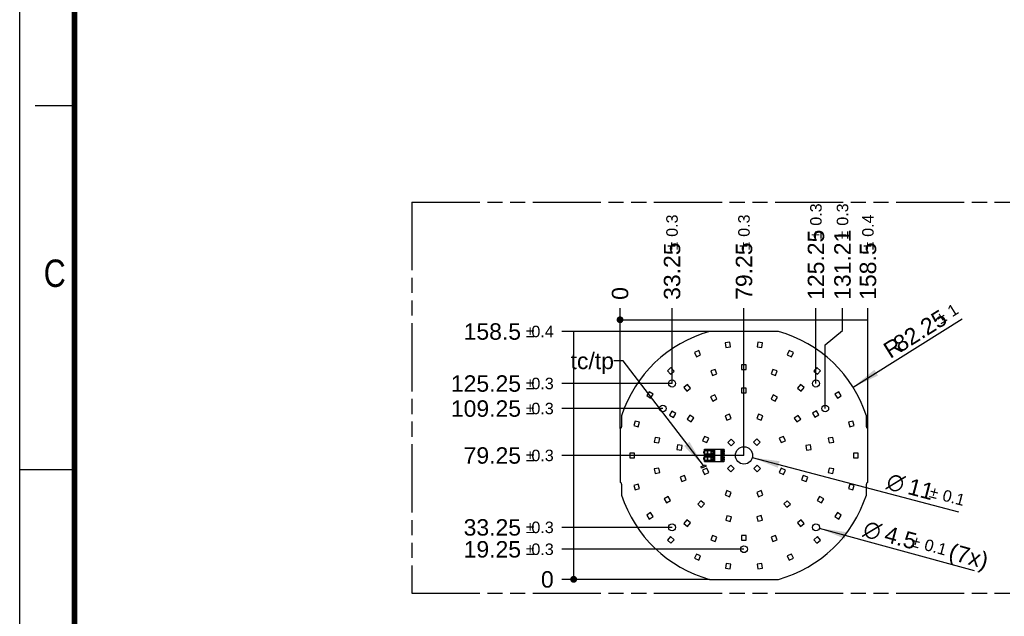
# Model space of a CAD drawing. Header units: millimetres. Extents: x 0 to 210, y 0 to 297.
# Tile 2 of 8: x 0 to 126, y 130 to 206. Entities that reach past the tile are written whole.
import ezdxf
from ezdxf.enums import TextEntityAlignment as Align

# ---------------------------------------------------------------- set-up
doc = ezdxf.new("R2010")
doc.units = ezdxf.units.MM
doc.header["$LTSCALE"] = 19.36
doc.linetypes.add('PHANTOM', pattern=[0.8, 0.45, -0.05, 0.1, -0.05, 0.1, -0.05])
doc.layers.get('0').update_dxf_attribs({"linetype": 'CONTINUOUS'})
for name, color, linetype in [('DEFAULT_3', 7, 'PHANTOM'), ('Z_DIM_2D', 7, 'CONTINUOUS'), ('Z_NOTICE', 7, 'CONTINUOUS')]:
    doc.layers.add(name, color=color, linetype=linetype)
doc.styles.get("Standard").update_dxf_attribs({"font": 'txt', "width": 0.7})
doc.styles.add('TEXTSTYLE_2', font='txt', dxfattribs={"width": 0.75})
doc.styles.add('TEXTSTYLE_3', font='helveticaneueltw1g-ltcn.otf')
doc.styles.add('TEXTSTYLE_4', font='gdt', dxfattribs={"width": 0.7})
doc.dimstyles.new('DIMSTYLE_1', dxfattribs={"dimtxt": 2.1, "dimasz": 3.5, "dimexe": 1.5, "dimexo": 0, "dimtad": 1, "dimdec": 3, "dimlfac": 5, "dimdsep": 46, "dimtxsty": 'TEXTSTYLE_3', "dimblk": '_FILLED', "dimblk1": '_FILLED', "dimblk2": '_FILLED', "dimcen": 0.09, "dimclrt": 5, "dimadec": 3, "dimazin": 2, "dimtol": 1, "dimtp": 1, "dimtm": 1, "dimtfac": 1, "dimtdec": 3, "dimtofl": 0, "dimtmove": 0, "dimatfit": 3, "dimldrblk": '_FILLED', "dimfxl": 0, "dimtolj": 1, "dimarcsym": 0})
doc.dimstyles.new('DIMSTYLE_2', dxfattribs={"dimtxt": 2.1, "dimasz": 3.5, "dimexe": 1.5, "dimexo": 0, "dimtad": 1, "dimdec": 3, "dimlfac": 5, "dimdsep": 46, "dimtxsty": 'TEXTSTYLE_3', "dimblk": '_FILLED', "dimblk1": '_FILLED', "dimblk2": '_FILLED', "dimcen": 0.09, "dimclrt": 5, "dimadec": 3, "dimazin": 2, "dimtol": 1, "dimtp": 0.1, "dimtm": 0.1, "dimtfac": 1, "dimtdec": 3, "dimtofl": 0, "dimtmove": 0, "dimatfit": 1, "dimldrblk": '_FILLED', "dimfxl": 0, "dimtolj": 1, "dimarcsym": 0})
doc.dimstyles.new('DIMSTYLE_3', dxfattribs={"dimtxt": 2.1, "dimasz": 3.5, "dimexe": 1.5, "dimexo": 0, "dimgap": 0.525, "dimtad": 0, "dimtih": 1, "dimtoh": 1, "dimlfac": 5, "dimdsep": 46, "dimtxsty": 'TEXTSTYLE_3', "dimblk": '_FILLED', "dimblk1": '_FILLED', "dimblk2": '_FILLED', "dimcen": 0.09, "dimclrt": 5, "dimazin": 2, "dimtol": 1, "dimtp": 0.3, "dimtm": 0.3, "dimtfac": 1, "dimtofl": 0, "dimtmove": 0, "dimatfit": 3, "dimldrblk": '_FILLED', "dimfxl": 0, "dimtolj": 1, "dimarcsym": 0})
doc.dimstyles.new('DIMSTYLE_4', dxfattribs={"dimtxt": 2.1, "dimasz": 3.5, "dimexe": 1.5, "dimexo": 0, "dimgap": 0.525, "dimtad": 0, "dimtih": 1, "dimtoh": 1, "dimdec": 3, "dimlfac": 5, "dimdsep": 46, "dimtxsty": 'TEXTSTYLE_3', "dimblk": '_FILLED', "dimblk1": '_FILLED', "dimblk2": '_FILLED', "dimcen": 0.09, "dimclrt": 5, "dimadec": 3, "dimazin": 2, "dimtp": 0.3, "dimtm": 0.3, "dimtfac": 1, "dimtdec": 3, "dimtofl": 0, "dimtmove": 0, "dimatfit": 3, "dimldrblk": '_FILLED', "dimfxl": 0, "dimtolj": 1, "dimarcsym": 0})
doc.dimstyles.new('DIMSTYLE_5', dxfattribs={"dimtxt": 2.1, "dimasz": 3.5, "dimexe": 1.5, "dimexo": 0, "dimgap": 0.525, "dimtad": 0, "dimtih": 1, "dimtoh": 1, "dimdec": 3, "dimlfac": 5, "dimdsep": 46, "dimtxsty": 'TEXTSTYLE_3', "dimblk": '_FILLED', "dimblk1": '_FILLED', "dimblk2": '_FILLED', "dimcen": 0.09, "dimclrt": 5, "dimadec": 3, "dimazin": 2, "dimtol": 1, "dimtp": 0.3, "dimtm": 0.3, "dimtfac": 1, "dimtdec": 3, "dimtofl": 0, "dimtmove": 0, "dimatfit": 3, "dimldrblk": '_FILLED', "dimfxl": 0, "dimtolj": 1, "dimarcsym": 0})
doc.dimstyles.new('DIMSTYLE_6', dxfattribs={"dimtxt": 2.1, "dimasz": 3.5, "dimexe": 1.5, "dimexo": 0, "dimgap": 0.525, "dimtad": 0, "dimtih": 1, "dimtoh": 1, "dimdec": 3, "dimlfac": 5, "dimdsep": 46, "dimtxsty": 'TEXTSTYLE_3', "dimblk": '_FILLED', "dimblk1": '_FILLED', "dimblk2": '_FILLED', "dimcen": 0.09, "dimclrt": 5, "dimadec": 3, "dimazin": 2, "dimtol": 1, "dimtp": 0.4, "dimtm": 0.4, "dimtfac": 1, "dimtdec": 3, "dimtofl": 0, "dimtmove": 0, "dimatfit": 3, "dimldrblk": '_FILLED', "dimfxl": 0, "dimtolj": 1, "dimarcsym": 0})
doc.dimstyles.get("Standard").update_dxf_attribs({"dimtxt": 3.5, "dimasz": 3.5, "dimexe": 1.5, "dimexo": 0, "dimtad": 1, "dimdec": 3, "dimdsep": 46, "dimtxsty": 'Standard', "dimblk": '_FILLED', "dimblk1": '_FILLED', "dimblk2": '_FILLED', "dimcen": 0.09, "dimclrt": 5, "dimadec": 3, "dimazin": 2, "dimtol": 1, "dimtp": 0.001, "dimtm": 0.001, "dimtfac": 1, "dimtdec": 3, "dimtofl": 0, "dimtmove": 0, "dimatfit": 3, "dimldrblk": '_FILLED', "dimfxl": 0, "dimtolj": 1, "dimarcsym": 0})

# ---------------------------------------------------------------- blocks, each defined once
blk = doc.blocks.new('_FILLED')
at = {"color": 0, "linetype": 'ByBlock'}
blk.add_solid([(0, 0), (-1, 0.125), (-1, -0.125)], dxfattribs=at)
blk = doc.blocks.new('*D2')
at = {"layer": 'Z_DIM_2D', "color": 2, "linetype": 'Continuous', "transparency": 16777216}
blk.add_line((106.56, 159.01), (120.52, 167.74), dxfattribs=at)
at = {"layer": 'Z_DIM_2D', "color": 2, "linetype": 'Continuous', "transparency": 16777216, "xscale": 3.5, "yscale": 3.5, "zscale": 3.5, "rotation": 212.0343628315}
blk.add_blockref('_FILLED', (106.56, 159.01), dxfattribs=at)
at = {"layer": 'Z_DIM_2D', "color": 5, "linetype": 'Continuous', "transparency": 16777216}
for s, height, style, p in [('82.25', 2.1, 'TEXTSTYLE_3', (112.57, 163.38)), ('`', 1.47, 'TEXTSTYLE_4', (117.78, 167.02)), ('1', 1.47, 'TEXTSTYLE_3', (119.23, 167.93)), ('R', 2.1, 'TEXTSTYLE_3', (111.32, 162.6))]:
    blk.add_text(s, height=height, rotation=32.0344, dxfattribs=dict(at, style=style)).set_placement(p)
blk = doc.blocks.new('*D3')
at = {"layer": 'Z_DIM_2D', "color": 2, "linetype": 'Continuous', "transparency": 16777216}
blk.add_line((93.68, 150.01), (120.06, 143.09), dxfattribs=at)
at = {"layer": 'Z_DIM_2D', "color": 2, "linetype": 'Continuous', "transparency": 16777216, "xscale": 3.5, "yscale": 3.5, "zscale": 3.5, "rotation": 165.3164619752}
blk.add_blockref('_FILLED', (93.68, 150.01), dxfattribs=at)
at = {"layer": 'Z_DIM_2D', "color": 5, "linetype": 'Continuous', "transparency": 16777216}
for s, height, style, p in [('n', 2.1, 'TEXTSTYLE_4', (110.71, 146.09)), ('11', 2.1, 'TEXTSTYLE_3', (113.41, 145.38)), ('`', 1.47, 'TEXTSTYLE_4', (116.22, 144.97)), ('0.1', 1.47, 'TEXTSTYLE_3', (117.88, 144.53))]:
    blk.add_text(s, height=height, rotation=-14.6835, dxfattribs=dict(at, style=style)).set_placement(p)
blk = doc.blocks.new('*D4')
at = {"layer": 'Z_DIM_2D', "color": 2, "linetype": 'Continuous', "transparency": 16777216}
blk.add_line((102.25, 140.97), (122.07, 135.58), dxfattribs=at)
at = {"layer": 'Z_DIM_2D', "color": 2, "linetype": 'Continuous', "transparency": 16777216, "xscale": 3.5, "yscale": 3.5, "zscale": 3.5, "rotation": 164.7826644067}
blk.add_blockref('_FILLED', (102.25, 140.97), dxfattribs=at)
at = {"layer": 'Z_DIM_2D', "color": 5, "linetype": 'Continuous', "transparency": 16777216}
for s, height, style, p in [('n', 2.1, 'TEXTSTYLE_4', (107.72, 140.02)), ('4.5', 2.1, 'TEXTSTYLE_3', (110.42, 139.29)), ('`', 1.47, 'TEXTSTYLE_4', (113.9, 138.67)), ('0.1', 1.47, 'TEXTSTYLE_3', (115.56, 138.22)), (' (7x)', 2.1, 'TEXTSTYLE_3', (117.86, 137.27))]:
    blk.add_text(s, height=height, rotation=-15.2173, dxfattribs=dict(at, style=style)).set_placement(p)
blk = doc.blocks.new('*D5')
at = {"layer": 'Z_DIM_2D', "color": 2, "linetype": 'Continuous', "transparency": 16777216}
blk.add_line((92.62, 150.28), (92.62, 169.13), dxfattribs=at)
at = {"layer": 'Z_DIM_2D', "color": 5, "linetype": 'Continuous', "transparency": 16777216}
for s, height, style, p in [('0.3', 1.47, 'TEXTSTYLE_3', (93.35, 178.24)), ('79.25', 2.1, 'TEXTSTYLE_3', (93.67, 170.18)), ('`', 1.47, 'TEXTSTYLE_4', (93.35, 176.53))]:
    blk.add_text(s, height=height, rotation=90, dxfattribs=dict(at, style=style)).set_placement(p)
blk = doc.blocks.new('_NONE')
blk = doc.blocks.new('*D6')
at = {"layer": 'Z_DIM_2D', "color": 2, "linetype": 'Continuous', "transparency": 16777216}
blk.add_line((76.77, 153.74), (76.77, 169.13), dxfattribs=at)
at = {"layer": 'Z_DIM_2D', "color": 5, "linetype": 'Continuous', "transparency": 16777216, "style": 'TEXTSTYLE_3'}
blk.add_text('0', height=2.1, rotation=90, dxfattribs=at).set_placement((77.82, 170.18))
blk = doc.blocks.new('*D7')
at = {"layer": 'Z_DIM_2D', "color": 2, "linetype": 'Continuous', "transparency": 16777216}
blk.add_line((83.42, 159.48), (83.42, 169.13), dxfattribs=at)
at = {"layer": 'Z_DIM_2D', "color": 5, "linetype": 'Continuous', "transparency": 16777216}
for s, height, style, p in [('0.3', 1.47, 'TEXTSTYLE_3', (84.15, 178.24)), ('33.25', 2.1, 'TEXTSTYLE_3', (84.47, 170.18)), ('`', 1.47, 'TEXTSTYLE_4', (84.15, 176.53))]:
    blk.add_text(s, height=height, rotation=90, dxfattribs=dict(at, style=style)).set_placement(p)
blk = doc.blocks.new('*D8')
at = {"layer": 'Z_DIM_2D', "color": 2, "linetype": 'Continuous', "transparency": 16777216}
blk.add_line((101.82, 159.48), (101.82, 169.13), dxfattribs=at)
at = {"layer": 'Z_DIM_2D', "color": 5, "linetype": 'Continuous', "transparency": 16777216}
for s, height, style, p in [('0.3', 1.47, 'TEXTSTYLE_3', (102.55, 179.66)), ('125.25', 2.1, 'TEXTSTYLE_3', (102.87, 170.18)), ('`', 1.47, 'TEXTSTYLE_4', (102.55, 177.94))]:
    blk.add_text(s, height=height, rotation=90, dxfattribs=dict(at, style=style)).set_placement(p)
blk = doc.blocks.new('*D9')
at = {"layer": 'Z_DIM_2D', "color": 2, "linetype": 'Continuous', "transparency": 16777216}
for p, q in [((105.21, 166.28), (105.21, 169.13)), ((103.01, 164.41), (105.21, 166.28)), ((103.01, 156.28), (103.01, 164.41))]:
    blk.add_line(p, q, dxfattribs=at)
at = {"layer": 'Z_DIM_2D', "color": 5, "linetype": 'Continuous', "transparency": 16777216}
for s, height, style, p in [('0.3', 1.47, 'TEXTSTYLE_3', (105.95, 179.66)), ('131.21', 2.1, 'TEXTSTYLE_3', (106.26, 170.18)), ('`', 1.47, 'TEXTSTYLE_4', (105.95, 177.94))]:
    blk.add_text(s, height=height, rotation=90, dxfattribs=dict(at, style=style)).set_placement(p)
blk = doc.blocks.new('*D10')
at = {"layer": 'Z_DIM_2D', "color": 2, "linetype": 'Continuous', "transparency": 16777216}
blk.add_line((108.47, 153.74), (108.47, 169.13), dxfattribs=at)
at = {"layer": 'Z_DIM_2D', "color": 5, "linetype": 'Continuous', "transparency": 16777216}
for s, height, style, p in [('0.4', 1.47, 'TEXTSTYLE_3', (109.2, 178.24)), ('158.5', 2.1, 'TEXTSTYLE_3', (109.52, 170.18)), ('`', 1.47, 'TEXTSTYLE_4', (109.2, 176.53))]:
    blk.add_text(s, height=height, rotation=90, dxfattribs=dict(at, style=style)).set_placement(p)
blk = doc.blocks.new('*D11')
at = {"layer": 'Z_DIM_2D', "color": 2, "linetype": 'Continuous', "transparency": 16777216}
blk.add_line((92.62, 138.28), (69.34, 138.28), dxfattribs=at)
at = {"layer": 'Z_DIM_2D', "color": 5, "linetype": 'Continuous', "transparency": 16777216}
for s, height, style, p in [('19.25', 2.1, 'TEXTSTYLE_3', (64.11, 137.23)), ('`', 1.47, 'TEXTSTYLE_4', (65.82, 137.55)), ('0.3', 1.47, 'TEXTSTYLE_3', (68.29, 137.55))]:
    blk.add_text(s, height=height, dxfattribs=dict(at, style=style)).set_placement(p, align=Align.RIGHT)
blk = doc.blocks.new('*D12')
at = {"layer": 'Z_DIM_2D', "color": 2, "linetype": 'Continuous', "transparency": 16777216}
blk.add_line((88.22, 134.43), (69.34, 134.43), dxfattribs=at)
at = {"layer": 'Z_DIM_2D', "color": 5, "linetype": 'Continuous', "transparency": 16777216, "style": 'TEXTSTYLE_3'}
blk.add_text('0', height=2.1, dxfattribs=at).set_placement((68.29, 133.38), align=Align.RIGHT)
blk = doc.blocks.new('*D13')
at = {"layer": 'Z_DIM_2D', "color": 2, "linetype": 'Continuous', "transparency": 16777216}
blk.add_line((83.42, 141.08), (69.34, 141.08), dxfattribs=at)
at = {"layer": 'Z_DIM_2D', "color": 5, "linetype": 'Continuous', "transparency": 16777216}
for s, height, style, p in [('33.25', 2.1, 'TEXTSTYLE_3', (64.11, 140.03)), ('`', 1.47, 'TEXTSTYLE_4', (65.82, 140.35)), ('0.3', 1.47, 'TEXTSTYLE_3', (68.29, 140.35))]:
    blk.add_text(s, height=height, dxfattribs=dict(at, style=style)).set_placement(p, align=Align.RIGHT)
blk = doc.blocks.new('*D14')
at = {"layer": 'Z_DIM_2D', "color": 2, "linetype": 'Continuous', "transparency": 16777216}
blk.add_line((92.62, 150.28), (69.34, 150.28), dxfattribs=at)
at = {"layer": 'Z_DIM_2D', "color": 5, "linetype": 'Continuous', "transparency": 16777216}
for s, height, style, p in [('79.25', 2.1, 'TEXTSTYLE_3', (64.11, 149.23)), ('`', 1.47, 'TEXTSTYLE_4', (65.82, 149.55)), ('0.3', 1.47, 'TEXTSTYLE_3', (68.29, 149.55))]:
    blk.add_text(s, height=height, dxfattribs=dict(at, style=style)).set_placement(p, align=Align.RIGHT)
blk = doc.blocks.new('*D15')
at = {"layer": 'Z_DIM_2D', "color": 2, "linetype": 'Continuous', "transparency": 16777216}
blk.add_line((82.23, 156.28), (69.34, 156.28), dxfattribs=at)
at = {"layer": 'Z_DIM_2D', "color": 5, "linetype": 'Continuous', "transparency": 16777216}
for s, height, style, p in [('109.25', 2.1, 'TEXTSTYLE_3', (64.11, 155.23)), ('`', 1.47, 'TEXTSTYLE_4', (65.82, 155.55)), ('0.3', 1.47, 'TEXTSTYLE_3', (68.29, 155.55))]:
    blk.add_text(s, height=height, dxfattribs=dict(at, style=style)).set_placement(p, align=Align.RIGHT)
blk = doc.blocks.new('*D16')
at = {"layer": 'Z_DIM_2D', "color": 2, "linetype": 'Continuous', "transparency": 16777216}
blk.add_line((83.42, 159.48), (69.34, 159.48), dxfattribs=at)
at = {"layer": 'Z_DIM_2D', "color": 5, "linetype": 'Continuous', "transparency": 16777216}
for s, height, style, p in [('125.25', 2.1, 'TEXTSTYLE_3', (64.11, 158.43)), ('`', 1.47, 'TEXTSTYLE_4', (65.82, 158.75)), ('0.3', 1.47, 'TEXTSTYLE_3', (68.29, 158.75))]:
    blk.add_text(s, height=height, dxfattribs=dict(at, style=style)).set_placement(p, align=Align.RIGHT)
blk = doc.blocks.new('*D17')
at = {"layer": 'Z_DIM_2D', "color": 2, "linetype": 'Continuous', "transparency": 16777216}
blk.add_line((88.22, 166.13), (69.34, 166.13), dxfattribs=at)
at = {"layer": 'Z_DIM_2D', "color": 5, "linetype": 'Continuous', "transparency": 16777216}
for s, height, style, p in [('158.5', 2.1, 'TEXTSTYLE_3', (64.11, 165.08)), ('`', 1.47, 'TEXTSTYLE_4', (65.82, 165.4)), ('0.4', 1.47, 'TEXTSTYLE_3', (68.29, 165.4))]:
    blk.add_text(s, height=height, dxfattribs=dict(at, style=style)).set_placement(p, align=Align.RIGHT)

msp = doc.modelspace()

# ---------------------------------------------------------------- linework, layer by layer
at = {"color": 2, "linetype": 'Continuous'}
for p, q in [((0, 0), (0, 297)), ((7, 195), (2, 195)), ((0, 148.5), (7, 148.5))]:
    msp.add_line(p, q, dxfattribs=at)
at = {"color": 7, "linetype": 'Continuous'}
for p, q in [((97.02125, 166.13415), (88.21671, 166.13415)), ((86.82726, 163.6896), (86.28147, 163.44037)), ((87.07649, 163.14381), (86.82726, 163.6896)), ((90.82287, 164.77636), (90.22907, 164.69034)), ((90.22907, 164.69034), (90.31508, 164.09654)), ((90.31508, 164.09654), (90.90889, 164.18255)), ((90.90889, 164.18255), (90.82287, 164.77636)), ((94.39972, 164.77825), (94.31434, 164.18436)), ((94.31434, 164.18436), (94.90823, 164.09898)), ((94.99362, 164.69287), (94.39972, 164.77825)), ((94.90823, 164.09898), (94.99362, 164.69287)), ((98.4107, 163.6896), (98.16147, 163.14381)), ((98.95649, 163.44037), (98.4107, 163.6896)), ((86.28147, 163.44037), (86.5307, 162.89458)), ((86.5307, 162.89458), (87.07649, 163.14381)), ((98.16147, 163.14381), (98.70726, 162.89458)), ((98.70726, 162.89458), (98.95649, 163.44037)), ((83.28422, 161.51413), (82.83079, 161.12119)), ((83.67716, 161.0607), (83.28422, 161.51413)), ((88.93327, 161.28713), (88.36946, 161.08191)), ((89.13849, 160.72332), (88.93327, 161.28713)), ((92.31898, 161.88415), (92.31898, 161.28415)), ((92.91898, 161.88415), (92.31898, 161.88415)), ((92.31898, 161.28415), (92.91898, 161.28415)), ((92.91898, 161.28415), (92.91898, 161.88415)), ((96.30468, 161.28713), (96.09946, 160.72332)), ((96.86849, 161.08191), (96.30468, 161.28713)), ((101.95373, 161.51413), (101.56079, 161.0607)), ((102.40716, 161.12119), (101.95373, 161.51413)), ((82.83079, 161.12119), (83.22373, 160.66776)), ((83.22373, 160.66776), (83.67716, 161.0607)), ((88.36946, 161.08191), (88.57468, 160.5181)), ((88.57468, 160.5181), (89.13849, 160.72332)), ((96.09946, 160.72332), (96.66327, 160.5181)), ((96.66327, 160.5181), (96.86849, 161.08191)), ((101.56079, 161.0607), (102.01422, 160.66776)), ((102.01422, 160.66776), (102.40716, 161.12119)), ((85.39088, 159.36185), (84.93132, 158.9761)), ((84.93132, 158.9761), (85.31707, 158.51654)), ((85.31707, 158.51654), (85.77663, 158.90229)), ((85.77663, 158.90229), (85.39088, 159.36185)), ((92.31898, 158.88415), (92.31898, 158.28415)), ((92.91898, 158.88415), (92.31898, 158.88415)), ((92.91898, 158.28415), (92.91898, 158.88415)), ((99.84707, 159.36185), (99.46132, 158.90229)), ((99.46132, 158.90229), (99.92088, 158.51654)), ((100.30663, 158.9761), (99.84707, 159.36185)), ((99.92088, 158.51654), (100.30663, 158.9761)), ((80.50147, 158.43375), (80.17692, 157.9291)), ((80.17692, 157.9291), (80.68157, 157.60456)), ((81.00612, 158.10921), (80.50147, 158.43375)), ((80.68157, 157.60456), (81.00612, 158.10921)), ((88.88804, 158.03851), (88.35676, 157.75968)), ((88.35676, 157.75968), (88.63559, 157.22841)), ((88.63559, 157.22841), (89.16687, 157.50724)), ((89.16687, 157.50724), (88.88804, 158.03851)), ((92.31898, 158.28415), (92.91898, 158.28415)), ((96.36093, 158.02359), (96.08206, 157.49234)), ((96.08206, 157.49234), (96.61332, 157.21347)), ((96.89219, 157.74473), (96.36093, 158.02359)), ((96.61332, 157.21347), (96.89219, 157.74473)), ((104.73916, 158.42977), (104.23441, 158.10539)), ((104.23441, 158.10539), (104.55879, 157.60063)), ((104.55879, 157.60063), (105.06354, 157.92501)), ((105.06354, 157.92501), (104.73916, 158.42977)), ((76.96898, 155.3517), (76.96898, 153.94416)), ((83.39075, 155.95844), (83.09075, 155.43883)), ((83.09075, 155.43883), (83.61037, 155.13883)), ((83.91037, 155.65844), (83.39075, 155.95844)), ((83.61037, 155.13883), (83.91037, 155.65844)), ((85.71179, 155.41647), (85.37094, 154.92268)), ((85.37094, 154.92268), (85.86473, 154.58184)), ((86.20557, 155.07563), (85.71179, 155.41647)), ((85.86473, 154.58184), (86.20557, 155.07563)), ((90.75119, 155.572), (90.19695, 155.34219)), ((90.19695, 155.34219), (90.42676, 154.78795)), ((90.42676, 154.78795), (90.981, 155.01776)), ((90.981, 155.01776), (90.75119, 155.572)), ((94.48329, 155.57323), (94.25384, 155.01883)), ((94.25384, 155.01883), (94.80824, 154.78939)), ((95.03769, 155.34378), (94.48329, 155.57323)), ((94.80824, 154.78939), (95.03769, 155.34378)), ((99.53699, 155.40134), (99.04318, 155.06053)), ((99.04318, 155.06053), (99.38399, 154.56672)), ((99.38399, 154.56672), (99.8778, 154.90753)), ((99.8778, 154.90753), (99.53699, 155.40134)), ((101.88818, 155.9821), (101.36857, 155.6821)), ((101.36857, 155.6821), (101.66857, 155.16248)), ((101.66857, 155.16248), (102.18818, 155.46248)), ((102.18818, 155.46248), (101.88818, 155.9821)), ((108.26898, 153.93915), (108.26898, 155.3517)), ((76.76898, 153.74415), (76.76898, 146.82415)), ((78.69529, 154.68654), (78.5262, 154.11086)), ((78.5262, 154.11086), (79.10188, 153.94177)), ((79.27097, 154.51745), (78.69529, 154.68654)), ((79.10188, 153.94177), (79.27097, 154.51745)), ((106.54266, 154.68654), (105.96698, 154.51745)), ((105.96698, 154.51745), (106.13607, 153.94177)), ((106.13607, 153.94177), (106.71175, 154.11086)), ((106.71175, 154.11086), (106.54266, 154.68654)), ((108.46398, 153.74415), (108.46898, 153.74415)), ((108.46898, 146.82415), (108.46898, 153.74415)), ((81.24684, 152.59164), (81.14277, 152.00074)), ((81.83775, 152.48757), (81.24684, 152.59164)), ((81.73368, 151.89667), (81.83775, 152.48757)), ((87.55935, 152.70286), (87.3299, 152.14847)), ((88.11375, 152.47342), (87.55935, 152.70286)), ((87.8843, 151.91902), (88.11375, 152.47342)), ((90.97124, 152.3558), (90.54733, 151.93118)), ((91.39586, 151.93188), (90.97124, 152.3558)), ((94.27387, 152.38541), (93.84996, 151.9608)), ((94.69848, 151.9615), (94.27387, 152.38541)), ((97.67702, 152.70618), (97.12277, 152.47637)), ((97.12277, 152.47637), (97.35258, 151.92213)), ((97.90683, 152.15194), (97.67702, 152.70618)), ((103.99111, 152.59164), (103.40021, 152.48757)), ((103.40021, 152.48757), (103.50428, 151.89667)), ((104.09518, 152.00074), (103.99111, 152.59164)), ((81.14277, 152.00074), (81.73368, 151.89667)), ((84.11786, 151.61871), (84.04553, 151.02309)), ((84.71348, 151.54638), (84.11786, 151.61871)), ((84.64115, 150.95076), (84.71348, 151.54638)), ((87.3299, 152.14847), (87.8843, 151.91902)), ((90.54733, 151.93118), (90.97194, 151.50727)), ((90.97194, 151.50727), (91.39586, 151.93188)), ((93.84996, 151.9608), (94.27457, 151.53688)), ((94.27457, 151.53688), (94.69848, 151.9615)), ((97.35258, 151.92213), (97.90683, 152.15194)), ((101.12018, 151.61811), (100.52455, 151.54582)), ((100.52455, 151.54582), (100.59684, 150.9502)), ((101.19247, 151.02248), (101.12018, 151.61811)), ((103.50428, 151.89667), (104.09518, 152.00074)), ((78.01898, 150.58415), (78.01898, 149.98415)), ((78.61898, 150.58415), (78.01898, 150.58415)), ((78.01898, 149.98415), (78.61898, 149.98415)), ((78.61898, 149.98415), (78.61898, 150.58415)), ((84.04553, 151.02309), (84.64115, 150.95076)), ((87.48405, 150.56403), (87.48405, 150.80403)), ((87.48405, 150.80403), (87.56405, 150.80403)), ((87.56405, 150.56403), (87.48405, 150.56403)), ((87.48405, 149.76403), (87.48405, 150.00403)), ((87.48405, 150.00403), (87.56405, 150.00403)), ((87.56405, 149.49403), (87.56405, 151.07403)), ((87.56405, 151.07403), (90.03912, 151.07403)), ((87.56405, 150.98403), (88.84405, 150.98403)), ((87.56405, 150.38403), (88.84405, 150.38403)), ((87.56405, 150.18403), (88.84405, 150.18403)), ((87.58405, 150.90403), (88.76567, 150.90403)), ((87.58405, 150.46403), (88.76567, 150.46403)), ((87.58405, 150.10403), (88.76567, 150.10403)), ((87.62405, 150.46403), (87.62405, 150.90403)), ((87.62405, 149.66403), (87.62405, 150.10403)), ((87.72405, 150.93403), (87.72405, 150.98403)), ((87.72405, 150.93403), (88.50405, 150.93403)), ((87.72405, 150.38403), (87.72405, 150.43403)), ((88.50405, 150.43403), (87.72405, 150.43403)), ((87.72405, 150.13403), (87.72405, 150.18403)), ((87.72405, 150.13403), (88.50405, 150.13403)), ((88.37103, 150.90403), (88.37103, 150.46403)), ((88.37103, 150.10403), (88.37103, 149.66403)), ((88.48057, 150.81348), (88.48057, 150.90403)), ((88.48057, 150.46403), (88.48057, 150.55459)), ((88.48057, 150.01348), (88.48057, 150.10403)), ((88.50405, 150.98403), (88.50405, 150.93403)), ((88.50405, 150.38403), (88.50405, 150.43403)), ((88.50405, 150.18403), (88.50405, 150.13403)), ((88.50446, 150.90403), (88.50446, 150.77805)), ((88.50446, 150.59002), (88.50446, 150.46403)), ((88.50446, 150.10403), (88.50446, 149.97805)), ((88.60432, 150.90403), (88.60432, 150.77776)), ((88.60432, 150.59031), (88.60432, 150.46403)), ((88.60432, 150.10403), (88.60432, 149.97776)), ((88.61988, 150.81083), (88.61988, 150.90403)), ((88.61988, 150.46403), (88.61988, 150.55724)), ((88.61988, 150.01083), (88.61988, 150.10403)), ((88.76567, 150.46403), (88.76567, 150.90403)), ((88.76567, 149.66403), (88.76567, 150.10403)), ((88.80405, 150.98403), (88.80405, 150.38403)), ((88.80405, 150.18403), (88.80405, 149.58403)), ((88.88405, 150.42403), (88.88405, 150.94403)), ((88.88405, 149.62403), (88.88405, 150.14403)), ((90.10405, 150.39081), (90.10405, 150.97008)), ((90.10405, 149.59799), (90.10405, 150.17726)), ((100.59684, 150.9502), (101.19247, 151.02248)), ((107.21898, 150.58415), (106.61898, 150.58415)), ((106.61898, 150.58415), (106.61898, 149.98415)), ((106.61898, 149.98415), (107.21898, 149.98415)), ((107.21898, 149.98415), (107.21898, 150.58415)), ((81.73368, 148.67164), (81.14277, 148.56757)), ((81.83775, 148.08074), (81.73368, 148.67164)), ((87.12518, 148.85386), (87.71637, 149.09899)), ((87.20178, 148.66911), (87.12518, 148.85386)), ((87.79298, 148.91425), (87.20178, 148.66911)), ((87.88537, 148.64618), (87.33113, 148.41637)), ((87.56405, 149.76403), (87.48405, 149.76403)), ((87.56405, 149.58403), (88.84405, 149.58403)), ((87.56405, 149.49403), (90.03912, 149.49403)), ((87.58405, 149.66403), (88.76567, 149.66403)), ((87.71637, 149.09899), (87.79298, 148.91425)), ((87.72405, 149.58403), (87.72405, 149.63403)), ((88.50405, 149.63403), (87.72405, 149.63403)), ((88.11518, 148.09194), (87.88537, 148.64618)), ((88.48057, 149.66403), (88.48057, 149.75459)), ((88.50405, 149.58403), (88.50405, 149.63403)), ((88.50446, 149.79002), (88.50446, 149.66403)), ((88.60432, 149.79031), (88.60432, 149.66403)), ((88.61988, 149.66403), (88.61988, 149.75724)), ((90.94907, 149.04239), (90.52515, 148.61777)), ((90.52515, 148.61777), (90.94977, 148.19386)), ((91.37368, 148.61847), (90.94907, 149.04239)), ((90.94977, 148.19386), (91.37368, 148.61847)), ((94.29172, 149.03533), (93.86781, 148.61072)), ((93.86781, 148.61072), (94.29243, 148.1868)), ((94.71634, 148.61142), (94.29172, 149.03533)), ((94.29243, 148.1868), (94.71634, 148.61142)), ((97.35366, 148.64929), (97.12421, 148.09489)), ((97.90805, 148.41984), (97.35366, 148.64929)), ((103.50428, 148.67164), (103.40021, 148.08074)), ((104.09518, 148.56757), (103.50428, 148.67164)), ((81.14277, 148.56757), (81.24684, 147.97667)), ((81.24684, 147.97667), (81.83775, 148.08074)), ((85.03302, 147.72619), (84.47205, 147.51331)), ((84.47205, 147.51331), (84.68494, 146.95234)), ((85.2459, 147.16523), (85.03302, 147.72619)), ((87.33113, 148.41637), (87.56094, 147.86213)), ((87.56094, 147.86213), (88.11518, 148.09194)), ((97.12421, 148.09489), (97.6786, 147.86545)), ((97.6786, 147.86545), (97.90805, 148.41984)), ((100.20536, 147.72744), (99.99257, 147.16644)), ((100.76636, 147.51465), (100.20536, 147.72744)), ((100.55357, 146.95365), (100.76636, 147.51465)), ((103.40021, 148.08074), (103.99111, 147.97667)), ((103.99111, 147.97667), (104.09518, 148.56757)), ((76.96898, 146.62416), (76.96898, 145.21661)), ((79.10188, 146.62654), (78.5262, 146.45745)), ((78.5262, 146.45745), (78.69529, 145.88177)), ((79.27097, 146.05086), (79.10188, 146.62654)), ((84.68494, 146.95234), (85.2459, 147.16523)), ((99.99257, 147.16644), (100.55357, 146.95365)), ((106.13607, 146.62654), (105.96698, 146.05086)), ((106.71175, 146.45745), (106.13607, 146.62654)), ((106.54266, 145.88177), (106.71175, 146.45745)), ((108.26898, 145.21661), (108.26898, 146.62916)), ((108.46898, 146.82415), (108.46398, 146.82415)), ((78.69529, 145.88177), (79.27097, 146.05086)), ((82.9427, 145.04396), (82.42309, 144.74396)), ((83.2427, 144.52435), (82.9427, 145.04396)), ((90.42972, 145.77892), (90.20027, 145.22453)), ((90.20027, 145.22453), (90.75466, 144.99508)), ((90.98411, 145.54948), (90.42972, 145.77892)), ((90.75466, 144.99508), (90.98411, 145.54948)), ((94.81119, 145.78036), (94.25695, 145.55055)), ((94.25695, 145.55055), (94.48676, 144.9963)), ((94.48676, 144.9963), (95.041, 145.22612)), ((95.041, 145.22612), (94.81119, 145.78036)), ((102.29525, 145.04396), (101.99525, 144.52435)), ((102.81487, 144.74396), (102.29525, 145.04396)), ((105.96698, 146.05086), (106.54266, 145.88177)), ((82.42309, 144.74396), (82.72309, 144.22435)), ((82.72309, 144.22435), (83.2427, 144.52435)), ((87.09935, 144.48088), (86.70144, 144.03181)), ((86.70144, 144.03181), (87.1505, 143.6339)), ((87.54842, 144.08296), (87.09935, 144.48088)), ((87.1505, 143.6339), (87.54842, 144.08296)), ((98.14826, 144.49477), (97.69914, 144.09691)), ((97.69914, 144.09691), (98.09699, 143.64779)), ((98.09699, 143.64779), (98.54611, 144.04564)), ((98.54611, 144.04564), (98.14826, 144.49477)), ((101.99525, 144.52435), (102.51487, 144.22435)), ((102.51487, 144.22435), (102.81487, 144.74396)), ((80.67916, 142.96768), (80.17441, 142.6433)), ((80.17441, 142.6433), (80.49879, 142.13854)), ((80.49879, 142.13854), (81.00354, 142.46292)), ((81.00354, 142.46292), (80.67916, 142.96768)), ((90.42285, 142.57398), (90.2792, 141.99143)), ((91.0054, 142.43034), (90.42285, 142.57398)), ((90.86175, 141.84778), (91.0054, 142.43034)), ((94.82449, 142.58833), (94.24192, 142.44476)), ((94.24192, 142.44476), (94.38549, 141.86219)), ((94.96806, 142.00576), (94.82449, 142.58833)), ((104.55879, 142.96768), (104.23441, 142.46292)), ((104.23441, 142.46292), (104.73916, 142.13854)), ((105.06354, 142.6433), (104.55879, 142.96768)), ((104.73916, 142.13854), (105.06354, 142.6433)), ((85.3185, 142.05051), (84.93283, 141.59088)), ((84.93283, 141.59088), (85.39246, 141.20521)), ((85.77813, 141.66483), (85.3185, 142.05051)), ((85.39246, 141.20521), (85.77813, 141.66483)), ((90.2792, 141.99143), (90.86175, 141.84778)), ((94.38549, 141.86219), (94.96806, 142.00576)), ((99.92088, 142.05177), (99.46132, 141.66602)), ((99.46132, 141.66602), (99.84707, 141.20646)), ((99.84707, 141.20646), (100.30663, 141.59221)), ((100.30663, 141.59221), (99.92088, 142.05177)), ((83.22373, 139.90055), (82.83079, 139.44712)), ((83.67716, 139.50761), (83.22373, 139.90055)), ((88.57468, 140.05021), (88.36946, 139.4864)), ((89.13849, 139.84499), (88.57468, 140.05021)), ((88.93327, 139.28118), (89.13849, 139.84499)), ((92.91898, 140.03271), (92.31898, 140.03271)), ((92.31898, 140.03271), (92.31898, 139.43271)), ((92.91898, 139.43271), (92.91898, 140.03271)), ((96.66327, 140.05021), (96.09946, 139.84499)), ((96.09946, 139.84499), (96.30468, 139.28118)), ((96.86849, 139.4864), (96.66327, 140.05021)), ((102.01422, 139.90055), (101.56079, 139.50761)), ((102.40716, 139.44712), (102.01422, 139.90055)), ((82.83079, 139.44712), (83.28422, 139.05418)), ((83.28422, 139.05418), (83.67716, 139.50761)), ((88.36946, 139.4864), (88.93327, 139.28118)), ((92.31898, 139.43271), (92.91898, 139.43271)), ((96.30468, 139.28118), (96.86849, 139.4864)), ((101.56079, 139.50761), (101.95373, 139.05418)), ((101.95373, 139.05418), (102.40716, 139.44712)), ((86.5307, 137.67373), (86.28147, 137.12794)), ((87.07649, 137.4245), (86.5307, 137.67373)), ((86.82726, 136.87871), (87.07649, 137.4245)), ((98.70726, 137.67373), (98.16147, 137.4245)), ((98.16147, 137.4245), (98.4107, 136.87871)), ((98.95649, 137.12794), (98.70726, 137.67373)), ((86.28147, 137.12794), (86.82726, 136.87871)), ((90.32972, 136.46933), (90.24434, 135.87544)), ((90.92362, 136.38395), (90.32972, 136.46933)), ((90.83823, 135.79006), (90.92362, 136.38395)), ((94.90823, 136.46933), (94.31434, 136.38395)), ((94.31434, 136.38395), (94.39972, 135.79006)), ((94.99362, 135.87544), (94.90823, 136.46933)), ((98.4107, 136.87871), (98.95649, 137.12794)), ((90.24434, 135.87544), (90.83823, 135.79006)), ((94.39972, 135.79006), (94.99362, 135.87544)), ((88.21671, 134.43415), (97.02125, 134.43415))]:
    msp.add_line(p, q, dxfattribs=at)
at = {"color": 9, "linetype": 'Continuous'}
for p, q in [((87.58405, 150.46403), (87.58405, 150.90403)), ((87.58405, 149.66403), (87.58405, 150.10403)), ((87.95231, 150.46403), (87.95231, 150.90403)), ((87.95231, 149.66403), (87.95231, 150.10403)), ((87.95926, 150.90403), (87.95926, 150.46403)), ((87.95926, 150.10403), (87.95926, 149.66403)), ((87.96097, 150.98403), (87.96097, 150.93403)), ((87.96097, 150.43403), (87.96097, 150.38403)), ((87.96097, 150.18403), (87.96097, 150.13403)), ((87.96405, 151.07403), (87.96405, 150.98403)), ((87.96405, 150.38403), (87.96405, 150.18403)), ((88.72154, 150.46403), (88.72154, 150.90403)), ((88.72154, 149.66403), (88.72154, 150.10403)), ((88.72281, 150.98403), (88.72281, 151.07403)), ((88.72281, 150.18403), (88.72281, 150.38403)), ((88.76358, 150.90403), (88.76358, 150.46403)), ((88.76358, 150.10403), (88.76358, 149.66403)), ((88.80941, 151.07403), (88.80941, 150.98403)), ((88.80941, 150.38403), (88.80941, 150.18403)), ((88.83251, 150.98403), (88.83251, 151.07403)), ((88.83251, 150.18403), (88.83251, 150.38403)), ((88.86715, 151.07403), (88.86715, 150.97669)), ((88.86715, 150.39137), (88.86715, 150.17669)), ((89.68405, 149.49403), (89.68405, 151.07403)), ((89.81396, 151.07403), (89.81396, 149.49403)), ((90.08396, 150.85803), (90.08396, 151.03297)), ((90.08396, 150.05803), (90.08396, 150.51004)), ((87.96097, 149.63403), (87.96097, 149.58403)), ((87.96405, 149.58403), (87.96405, 149.49403)), ((88.72281, 149.49403), (88.72281, 149.58403)), ((88.80941, 149.58403), (88.80941, 149.49403)), ((88.83251, 149.49403), (88.83251, 149.58403)), ((88.86715, 149.59137), (88.86715, 149.49403)), ((90.08396, 149.5351), (90.08396, 149.71004))]:
    msp.add_line(p, q, dxfattribs=at)
at = {"color": 7, "linetype": 'Continuous', "const_width": 0.7}
msp.add_lwpolyline([(7, 7), (7, 290)], dxfattribs=at)
at = {"color": 7, "linetype": 'Continuous'}
for centre, radius in [((83.41905, 159.48403), 0.45), ((101.81905, 159.48403), 0.45), ((82.22666, 156.28412), 0.43), ((103.0113, 156.28412), 0.43), ((92.61908, 150.28405), 1.1), ((83.41905, 141.08403), 0.45), ((101.81905, 141.08403), 0.45), ((92.61898, 138.28411), 0.43)]:
    msp.add_circle(centre, radius, dxfattribs=at)
for centre, radius, start, end in [((92.61898, 150.28415), 16.45, 105.5224287, 162.0578066), ((92.61899, 150.28416), 16.44999, 17.9421823, 74.4776133), ((76.76898, 153.94416), 0.2, 269.9997755, 360), ((108.46398, 153.93915), 0.195, 180, 270.0000891), ((88.54455, 150.68404), 0.1444, 116.3017657, 243.6983186), ((88.54455, 149.88404), 0.1444, 116.3017657, 243.6983186), ((88.55412, 150.68431), 0.10609, 61.754516, 117.9104319), ((88.55412, 150.68376), 0.10609, 242.0895681, 298.245484), ((88.55412, 149.88431), 0.10609, 61.754516, 117.9104319), ((88.55121, 150.68403), 0.1442, 298.4379794, 61.5621225), ((88.55121, 149.88403), 0.1442, 298.4379794, 61.5621225), ((88.84405, 150.94403), 0.04, 0, 90), ((88.84405, 150.42403), 0.04, 270, 360), ((88.84405, 150.14403), 0.04, 0, 90), ((88.55412, 149.88376), 0.10609, 242.0895681, 298.245484), ((88.84405, 149.62403), 0.04, 270, 360), ((76.76898, 146.62416), 0.2, 0.0000001, 90.0006297), ((108.46398, 146.62916), 0.195, 89.9998515, 180), ((92.61897, 150.28415), 16.44999, 197.9421823, 254.4776133), ((92.61898, 150.28415), 16.44999, 285.5223966, 342.0578286)]:
    msp.add_arc(centre, radius, start, end, dxfattribs=at)
for centre, major_axis, start_param, end_param in [((90.0016, 150.68403), (0, 0.225), -0.686736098, 3.828328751), ((90.0016, 149.88403), (0, 0.225), -0.686736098, 3.828328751), ((89.94339, 150.66648), (0, 0.44), -0.586389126, -0.386416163), ((89.94339, 149.90159), (0, 0.44), -2.75517649, -2.555203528)]:
    msp.add_ellipse(centre, major_axis=major_axis, ratio=0.577350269, start_param=start_param, end_param=end_param, dxfattribs=at)
for points, knots in [([(88.48057, 150.81348), (88.48298, 150.81185), (88.49378, 150.80218), (88.50034, 150.78875), (88.50446, 150.77805)], [0, 0, 0, 0, 0.202544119, 1, 1, 1, 1]), ([(88.50446, 150.59002), (88.50291, 150.58599), (88.49721, 150.57295), (88.48887, 150.5602), (88.48057, 150.55459)], [0, 0, 0, 0, 0.301011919, 1, 1, 1, 1]), ([(88.48057, 150.01348), (88.48298, 150.01185), (88.49378, 150.00218), (88.50034, 149.98875), (88.50446, 149.97805)], [0, 0, 0, 0, 0.202544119, 1, 1, 1, 1]), ([(88.60432, 150.77776), (88.60535, 150.78132), (88.6091, 150.79289), (88.61424, 150.80445), (88.61988, 150.81083)], [0, 0, 0, 0, 0.303245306, 1, 1, 1, 1]), ([(88.61988, 150.55724), (88.61828, 150.55905), (88.61116, 150.56908), (88.60704, 150.58087), (88.60432, 150.59031)], [0, 0, 0, 0, 0.197361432, 1, 1, 1, 1]), ([(88.60432, 149.97776), (88.60535, 149.98132), (88.6091, 149.99289), (88.61424, 150.00445), (88.61988, 150.01083)], [0, 0, 0, 0, 0.303245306, 1, 1, 1, 1]), ([(90.08396, 151.03297), (90.09467, 151.02064), (90.103, 150.99814), (90.10405, 150.97599), (90.10405, 150.97008)], [0, 0, 0, 0, 0.734126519, 1, 1, 1, 1]), ([(90.08396, 150.85803), (90.0944, 150.8432), (90.10423, 150.80245), (90.10405, 150.76287), (90.10405, 150.74106)], [0, 0, 0, 0, 0.454017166, 1, 1, 1, 1]), ([(90.10405, 150.62701), (90.10405, 150.6052), (90.10423, 150.56562), (90.0944, 150.52487), (90.08396, 150.51004)], [0, 0, 0, 0, 0.545980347, 1, 1, 1, 1]), ([(90.08396, 150.05803), (90.0944, 150.0432), (90.10423, 150.00245), (90.10405, 149.96287), (90.10405, 149.94106)], [0, 0, 0, 0, 0.454017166, 1, 1, 1, 1]), ([(90.10049, 150.20889), (90.09428, 150.23348), (90.08276, 150.28404), (90.09428, 150.33459), (90.10049, 150.35918)], [0, 0, 0, 0, 0.500013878, 1, 1, 1, 1]), ([(88.50446, 149.79002), (88.50291, 149.78599), (88.49721, 149.77295), (88.48887, 149.7602), (88.48057, 149.75459)], [0, 0, 0, 0, 0.301011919, 1, 1, 1, 1]), ([(88.61988, 149.75724), (88.61828, 149.75905), (88.61116, 149.76908), (88.60704, 149.78087), (88.60432, 149.79031)], [0, 0, 0, 0, 0.197361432, 1, 1, 1, 1]), ([(90.10405, 149.82701), (90.10405, 149.8052), (90.10423, 149.76562), (90.0944, 149.72487), (90.08396, 149.71004)], [0, 0, 0, 0, 0.545980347, 1, 1, 1, 1]), ([(90.10405, 149.59799), (90.10405, 149.59207), (90.10301, 149.56992), (90.09467, 149.54742), (90.08396, 149.5351)], [0, 0, 0, 0, 0.266158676, 1, 1, 1, 1])]:
    msp.add_open_spline(points, degree=3, knots=knots, dxfattribs=at)
for points in [[(90.10405, 150.39081), (90.10405, 150.3802), (90.10309, 150.36947), (90.10049, 150.35918)], [(90.10049, 150.20889), (90.10309, 150.1986), (90.10405, 150.18787), (90.10405, 150.17726)]]:
    msp.add_open_spline(points, degree=3, dxfattribs=at)
at = {"layer": 'DEFAULT_3', "color": 91, "linetype": 'PHANTOM', "true_color": 0x80ff80}
for p, q in [((50.12864, 182.68), (50.12864, 132.68)), ((50.12864, 182.68), (150.12864, 182.68)), ((50.12864, 132.68), (150.12864, 132.68))]:
    msp.add_line(p, q, dxfattribs=at)
at = {"layer": 'Z_DIM_2D', "color": 2, "linetype": 'Continuous'}
for p, q in [((76.76898, 167.6328), (108.46898, 167.6328)), ((70.84092, 134.43415), (70.84092, 166.13415))]:
    msp.add_line(p, q, dxfattribs=at)
at = {"layer": 'Z_DIM_2D', "color": 2, "linetype": 'Continuous', "const_width": 0.4375}
for points in [[(76.55023, 167.6328, 1), (76.98773, 167.6328, 1)], [(76.55023, 167.6328, 1), (76.98773, 167.6328, 1)], [(76.55023, 167.6328, 1), (76.98773, 167.6328, 1)], [(76.55023, 167.6328, 1), (76.98773, 167.6328, 1)], [(76.55023, 167.6328, 1), (76.98773, 167.6328, 1)], [(70.62217, 134.43415, 1), (71.05967, 134.43415, 1)], [(70.62217, 134.43415, 1), (71.05967, 134.43415, 1)], [(70.62217, 134.43415, 1), (71.05967, 134.43415, 1)], [(70.62217, 134.43415, 1), (71.05967, 134.43415, 1)], [(70.62217, 134.43415, 1), (71.05967, 134.43415, 1)], [(70.62217, 134.43415, 1), (71.05967, 134.43415, 1)]]:
    msp.add_lwpolyline(points, format="xyb", close=True, dxfattribs=at)

# ---------------------------------------------------------------- texts
at = {"color": 5, "linetype": 'Continuous', "style": 'TEXTSTYLE_2', "width": 0.833333}
msp.add_text('C', height=3.5, dxfattribs=at).set_placement((3.07017, 171.83363))
at = {"layer": 'Z_NOTICE', "color": 5, "linetype": 'Continuous', "style": 'TEXTSTYLE_3'}
msp.add_text('tc/tp', height=2.1, dxfattribs=at).set_placement((75.98966, 161.32091), align=Align.RIGHT)

# ---------------------------------------------------------------- dimensions: what is measured, and where the dimension line sits
at = {"layer": 'Z_DIM_2D', "color": 2, "linetype": 'Continuous'}
for feature_location, offset, dtype, origin, dimstyle, picture, middle in [((101.81905, 159.48403), (0, 9.64877), 1, (76.76898, 159.48403), 'DIMSTYLE_5', '*D8', (101.81905, 176.15317)), ((103.0113, 156.28412), (2.20043, 12.84868), 1, (76.76898, 156.28412), 'DIMSTYLE_3', '*D9', (105.21173, 176.15317)), ((92.61908, 150.28405), (0, 18.84875), 1, (76.76898, 150.28405), 'DIMSTYLE_3', '*D5', (92.61908, 175.44795)), ((83.41905, 159.48403), (0, 9.64877), 1, (76.76898, 159.48403), 'DIMSTYLE_5', '*D7', (83.41905, 175.44795)), ((108.46898, 153.74415), (0, 15.38865), 1, (76.76898, 153.74415), 'DIMSTYLE_6', '*D10', (108.46898, 175.44795)), ((88.21671, 166.13415), (-18.87579, 0), 0, (88.21671, 134.43415), 'DIMSTYLE_6', '*D17', (63.02577, 166.13415)), ((83.41905, 159.48403), (-14.07814, 0), 0, (83.41905, 134.43415), 'DIMSTYLE_3', '*D16', (62.32054, 159.48403)), ((82.22666, 156.28412), (-12.88574, 0), 0, (82.22666, 134.43415), 'DIMSTYLE_5', '*D15', (62.32054, 156.28412)), ((92.6190790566, 150.2840548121), (-23.2781635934, 0), 0, (92.6190790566, 134.4341548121), 'DIMSTYLE_5', '*D14', (63.0257662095, 150.2840548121)), ((83.41905, 141.08403), (-14.07814, 0), 0, (83.41905, 134.43415), 'DIMSTYLE_3', '*D13', (63.02577, 141.08403)), ((92.61898, 138.28411), (-23.27807, 0), 0, (88.21671, 134.43415), 'DIMSTYLE_5', '*D11', (63.02577, 138.28411))]:
    dim = msp.add_ordinate_dim(feature_location=feature_location, offset=offset, dtype=dtype, origin=origin, dimstyle=dimstyle, override={"dimblk1": 'NONE', "dimsah": 1}, dxfattribs=at)
    dim.commit()
    dim.dimension.update_dxf_attribs({"geometry": picture, "text_midpoint": middle})
for feature_location, offset, dtype, origin, picture, middle in [((76.7689770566, 153.7441548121), (0, 15.3886462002), 1, (76.7689770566, 153.7441548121), '*D6', (76.7924821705, 170.8880270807)), ((88.2167070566, 134.4341548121), (-18.8757915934, 0), 0, (88.2167070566, 134.4341548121), '*D12', (67.5856914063, 134.4106435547))]:
    dim = msp.add_ordinate_dim(feature_location=feature_location, offset=offset, dtype=dtype, origin=origin, dimstyle='DIMSTYLE_4', dxfattribs=at)
    dim.commit()
    dim.dimension.update_dxf_attribs({"geometry": picture, "text_midpoint": middle})
dim = msp.add_radius_dim(center=(92.61899, 150.28416), mpoint=(106.56414, 159.00969), text='R<>', dimstyle='DIMSTYLE_1', override={"dimpost": '<>'}, dxfattribs=at)
dim.commit()
dim.dimension.update_dxf_attribs({"geometry": '*D2', "text_midpoint": (115.13751, 166.15074), "dimtype": 164})
for p1, p2, text, picture, middle in [((93.68315, 150.00523), (91.555, 150.56288), '%%c<>', '*D3', (115.67359, 146.01297)), ((102.25327, 140.96592), (101.38483, 141.20215), '%%c<> (7x)', '*D4', (115.2362, 139.06655))]:
    dim = msp.add_diameter_dim_2p(p1=p1, p2=p2, text=text, dimstyle='DIMSTYLE_2', override={"dimpost": '<>'}, dxfattribs=at)
    dim.commit()
    dim.dimension.update_dxf_attribs({"geometry": picture, "text_midpoint": middle, "dimtype": 163})

# ---------------------------------------------------------------- leaders
at = {"layer": 'Z_NOTICE', "color": 2, "linetype": 'Continuous'}
msp.add_leader([(87.42472, 148.97806), (77.1758, 162.37091), (75.98966, 162.37091)], dimstyle='Standard', override={"dimtad": 0}, dxfattribs=at)

doc.saveas('drawing.dxf')
